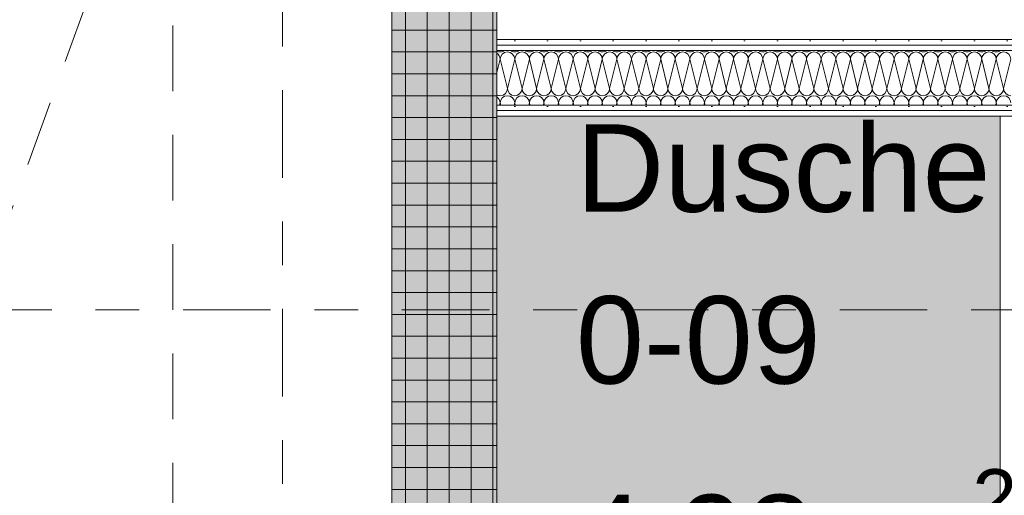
# Model space of a CAD drawing. Header units: metres. Extents: x -167 to 338, y -186 to 508.
# Tile 62 of 113: x 37.15 to 39.4, y 38.17 to 39.25. Entities that reach past the tile are written whole.
import ezdxf
from ezdxf.enums import TextEntityAlignment as Align

# ---------------------------------------------------------------- set-up
doc = ezdxf.new("R2010")
doc.units = ezdxf.units.M
doc.header["$MEASUREMENT"] = 0
doc.linetypes.add('Raster', pattern=[0.4, 0.2, -0.1, 0, -0.1])
doc.linetypes.add('Öffnungslinie Tür Fenster', pattern=[0.23, 0.15, -0.08])
for name, color, linetype in [('10 Wand außen', 7, 'Continuous'), ('10 Wand innen tragend', 7, 'Continuous'), ('20 Decke', 7, 'Continuous'), ('50 Sanitäreinrichtung', 7, 'Continuous'), ('80 Raum', 7, 'Continuous'), ('90 Achsraster', 7, 'Continuous'), ('94 Genehmigungsplanung Bemaßung', 7, 'Continuous'), ('97 Brandschutz', 7, 'Continuous')]:
    doc.layers.add(name, color=color, linetype=linetype)
doc.styles.add('ERSTELLTER_STIL_1', font='arial.ttf')
doc.styles.add('ERSTELLTER_STIL_2', font='arial.ttf')
doc.dimstyles.new('ERSTELLTER_STIL__1', dxfattribs={"dimtxt": 0.25, "dimasz": 0.19, "dimexe": 0.18, "dimexo": 0.1, "dimgap": 0, "dimtad": 1, "dimtih": 1, "dimtoh": 1, "dimzin": 0, "dimdsep": 46, "dimtxsty": 'ERSTELLTER_STIL_1', "dimblk": 'ARROWHEAD_6', "dimblk1": 'ARROWHEAD_6', "dimblk2": 'ARROWHEAD_6', "dimcen": 0.09, "dimclrd": 7, "dimclre": 7, "dimclrt": 7, "dimazin": 0, "dimtfac": 1, "dimtdec": 4, "dimtmove": 0, "dimatfit": 3, "dimfxl": 1, "dimtolj": 1, "dimtzin": 0, "dimarcsym": 0})
pattern_1 = [(0, (27236.132094, 33357.27905), (0, 0.075), [0, -0.075])]

# ---------------------------------------------------------------- blocks, each defined once
blk = doc.blocks.new('Dusche Damen_0-09_11_1', base_point=(39.103, 39.4813))
at = {"layer": '80 Raum', "color": 7, "lineweight": 18, "insert": (38.4219, 38.2252), "char_height": 0.2, "attachment_point": 1, "style": 'ERSTELLTER_STIL_1'}
blk.add_mtext('\\A1;{\\pql;\\pt0,0.2;\\fArial|b0|i0|c0|p0;\\W1.000000;4,98\\fArial|b0|i0|c0|p0;\\W1.000000;\\A1{\\H.66x;\\S^  ;}\\fArial|b0|i0|c0|p0;\\W1.000000; m\\fArial|b0|i0|c0|p0;\\W1.000000;\\A1{\\H.66x;\\S2^  ;}}', dxfattribs=at)
at = {"layer": '80 Raum', "color": 7, "lineweight": 18, "style": 'ERSTELLTER_STIL_1'}
for tag, p in [('DUMMY_850', (40.3123, 39.0595)), ('ROOM_NAME', (38.4219, 39.0137)), ('DUMMY_851', (38.9709, 38.6666)), ('ROOM_NUMBER', (38.4219, 38.6209)), ('DUMMY_852', (38.4219, 38.2737))]:
    blk.add_attdef(tag, text='', height=0.2, dxfattribs=at).set_placement(p, align=Align.TOP_LEFT)
blk = doc.blocks.new('*X91', base_point=(27236.1321, 33357.279))
at = {"layer": '10 Wand außen', "color": 8, "linetype": 'Continuous', "lineweight": 18}
for p, q in [((38.2411, 39.1317), (38.2488, 39.1624)), ((38.2654, 39.0957), (38.2488, 39.1624)), ((38.2654, 39.0957), (38.2821, 39.1624)), ((38.2988, 39.0957), (38.2821, 39.1624)), ((38.2988, 39.0957), (38.3154, 39.1624)), ((38.3321, 39.0957), (38.3154, 39.1624)), ((38.3321, 39.0957), (38.3488, 39.1624)), ((38.3654, 39.0957), (38.3488, 39.1624)), ((38.3654, 39.0957), (38.3821, 39.1624)), ((38.3988, 39.0957), (38.3821, 39.1624)), ((38.3988, 39.0957), (38.4154, 39.1624)), ((38.4321, 39.0957), (38.4154, 39.1624)), ((38.4321, 39.0957), (38.4488, 39.1624)), ((38.4654, 39.0957), (38.4488, 39.1624)), ((38.4654, 39.0957), (38.4821, 39.1624)), ((38.4988, 39.0957), (38.4821, 39.1624)), ((38.4988, 39.0957), (38.5154, 39.1624)), ((38.5321, 39.0957), (38.5154, 39.1624)), ((38.5321, 39.0957), (38.5488, 39.1624)), ((38.5654, 39.0957), (38.5488, 39.1624)), ((38.5654, 39.0957), (38.5821, 39.1624)), ((38.5988, 39.0957), (38.5821, 39.1624)), ((38.5988, 39.0957), (38.6154, 39.1624)), ((38.6321, 39.0957), (38.6154, 39.1624)), ((38.6321, 39.0957), (38.6488, 39.1624)), ((38.6654, 39.0957), (38.6488, 39.1624)), ((38.6654, 39.0957), (38.6821, 39.1624)), ((38.6988, 39.0957), (38.6821, 39.1624)), ((38.6988, 39.0957), (38.7154, 39.1624)), ((38.7321, 39.0957), (38.7154, 39.1624)), ((38.7321, 39.0957), (38.7488, 39.1624)), ((38.7654, 39.0957), (38.7488, 39.1624)), ((38.7654, 39.0957), (38.7821, 39.1624)), ((38.7988, 39.0957), (38.7821, 39.1624)), ((38.7988, 39.0957), (38.8154, 39.1624)), ((38.8321, 39.0957), (38.8154, 39.1624)), ((38.8321, 39.0957), (38.8488, 39.1624)), ((38.8654, 39.0957), (38.8488, 39.1624)), ((38.8654, 39.0957), (38.8821, 39.1624)), ((38.8988, 39.0957), (38.8821, 39.1624)), ((38.8988, 39.0957), (38.9154, 39.1624)), ((38.9321, 39.0957), (38.9154, 39.1624)), ((38.9321, 39.0957), (38.9488, 39.1624)), ((38.9654, 39.0957), (38.9488, 39.1624)), ((38.9654, 39.0957), (38.9821, 39.1624)), ((38.9988, 39.0957), (38.9821, 39.1624)), ((38.9988, 39.0957), (39.0154, 39.1624)), ((39.0321, 39.0957), (39.0154, 39.1624)), ((39.0321, 39.0957), (39.0488, 39.1624)), ((39.0654, 39.0957), (39.0488, 39.1624)), ((39.0654, 39.0957), (39.0821, 39.1624)), ((39.0988, 39.0957), (39.0821, 39.1624)), ((39.0988, 39.0957), (39.1154, 39.1624)), ((39.1321, 39.0957), (39.1154, 39.1624)), ((39.1321, 39.0957), (39.1488, 39.1624)), ((39.1654, 39.0957), (39.1488, 39.1624)), ((39.1654, 39.0957), (39.1821, 39.1624)), ((39.1988, 39.0957), (39.1821, 39.1624)), ((39.1988, 39.0957), (39.2154, 39.1624)), ((39.2321, 39.0957), (39.2154, 39.1624)), ((39.2321, 39.0957), (39.2488, 39.1624)), ((39.2654, 39.0957), (39.2488, 39.1624)), ((39.2654, 39.0957), (39.2821, 39.1624)), ((39.2988, 39.0957), (39.2821, 39.1624)), ((39.2988, 39.0957), (39.3154, 39.1624)), ((39.3321, 39.0957), (39.3154, 39.1624)), ((39.3321, 39.0957), (39.3488, 39.1624)), ((39.3654, 39.0957), (39.3488, 39.1624)), ((39.3654, 39.0957), (39.3821, 39.1624)), ((39.3988, 39.0957), (39.3821, 39.1624)), ((39.3988, 39.0957), (39.4154, 39.1624)), ((38.2475, 39.0574), (38.2488, 39.0624)), ((38.25, 39.0574), (38.2488, 39.0624)), ((38.2808, 39.0574), (38.2821, 39.0624)), ((38.2833, 39.0574), (38.2821, 39.0624)), ((38.3142, 39.0574), (38.3154, 39.0624)), ((38.3167, 39.0574), (38.3154, 39.0624)), ((38.3475, 39.0574), (38.3488, 39.0624)), ((38.35, 39.0574), (38.3488, 39.0624)), ((38.3808, 39.0574), (38.3821, 39.0624)), ((38.3833, 39.0574), (38.3821, 39.0624)), ((38.4142, 39.0574), (38.4154, 39.0624)), ((38.4167, 39.0574), (38.4154, 39.0624)), ((38.4475, 39.0574), (38.4488, 39.0624)), ((38.45, 39.0574), (38.4488, 39.0624)), ((38.4808, 39.0574), (38.4821, 39.0624)), ((38.4833, 39.0574), (38.4821, 39.0624)), ((38.5142, 39.0574), (38.5154, 39.0624)), ((38.5167, 39.0574), (38.5154, 39.0624)), ((38.5475, 39.0574), (38.5488, 39.0624)), ((38.55, 39.0574), (38.5488, 39.0624)), ((38.5808, 39.0574), (38.5821, 39.0624)), ((38.5833, 39.0574), (38.5821, 39.0624)), ((38.6142, 39.0574), (38.6154, 39.0624)), ((38.6167, 39.0574), (38.6154, 39.0624)), ((38.6475, 39.0574), (38.6488, 39.0624)), ((38.65, 39.0574), (38.6488, 39.0624)), ((38.6808, 39.0574), (38.6821, 39.0624)), ((38.6833, 39.0574), (38.6821, 39.0624)), ((38.7142, 39.0574), (38.7154, 39.0624)), ((38.7167, 39.0574), (38.7154, 39.0624)), ((38.7475, 39.0574), (38.7488, 39.0624)), ((38.75, 39.0574), (38.7488, 39.0624)), ((38.7808, 39.0574), (38.7821, 39.0624)), ((38.7833, 39.0574), (38.7821, 39.0624)), ((38.8142, 39.0574), (38.8154, 39.0624)), ((38.8167, 39.0574), (38.8154, 39.0624)), ((38.8475, 39.0574), (38.8488, 39.0624)), ((38.85, 39.0574), (38.8488, 39.0624)), ((38.8808, 39.0574), (38.8821, 39.0624)), ((38.8833, 39.0574), (38.8821, 39.0624)), ((38.9142, 39.0574), (38.9154, 39.0624)), ((38.9167, 39.0574), (38.9154, 39.0624)), ((38.9475, 39.0574), (38.9488, 39.0624)), ((38.95, 39.0574), (38.9488, 39.0624)), ((38.9808, 39.0574), (38.9821, 39.0624)), ((38.9833, 39.0574), (38.9821, 39.0624)), ((39.0142, 39.0574), (39.0154, 39.0624)), ((39.0167, 39.0574), (39.0154, 39.0624)), ((39.0475, 39.0574), (39.0488, 39.0624)), ((39.05, 39.0574), (39.0488, 39.0624)), ((39.0808, 39.0574), (39.0821, 39.0624)), ((39.0833, 39.0574), (39.0821, 39.0624)), ((39.1142, 39.0574), (39.1154, 39.0624)), ((39.1167, 39.0574), (39.1154, 39.0624)), ((39.1475, 39.0574), (39.1488, 39.0624)), ((39.15, 39.0574), (39.1488, 39.0624)), ((39.1808, 39.0574), (39.1821, 39.0624)), ((39.1833, 39.0574), (39.1821, 39.0624)), ((39.2142, 39.0574), (39.2154, 39.0624)), ((39.2167, 39.0574), (39.2154, 39.0624)), ((39.2475, 39.0574), (39.2488, 39.0624)), ((39.25, 39.0574), (39.2488, 39.0624)), ((39.2808, 39.0574), (39.2821, 39.0624)), ((39.2833, 39.0574), (39.2821, 39.0624)), ((39.3142, 39.0574), (39.3154, 39.0624)), ((39.3167, 39.0574), (39.3154, 39.0624)), ((39.3475, 39.0574), (39.3488, 39.0624)), ((39.35, 39.0574), (39.3488, 39.0624)), ((39.3808, 39.0574), (39.3821, 39.0624)), ((39.3833, 39.0574), (39.3821, 39.0624))]:
    blk.add_line(p, q, dxfattribs=at)
for centre, start, end in [((38.2488, 39.1957), 242.5853, 270), ((38.2321, 39.1624), 0, 57.3455), ((38.2488, 39.1957), 270, 306.8025), ((38.2654, 39.1624), 90, 180), ((38.2654, 39.1624), 0, 90), ((38.2821, 39.1957), 233.1975, 270), ((38.2821, 39.1957), 270, 306.8025), ((38.2988, 39.1624), 90, 180), ((38.2988, 39.1624), 0, 90), ((38.3154, 39.1957), 233.1975, 270), ((38.3154, 39.1957), 270, 306.8025), ((38.3321, 39.1624), 90, 180), ((38.3321, 39.1624), 0, 90), ((38.3488, 39.1957), 233.1975, 270), ((38.3488, 39.1957), 270, 306.8025), ((38.3654, 39.1624), 90, 180), ((38.3654, 39.1624), 0, 90), ((38.3821, 39.1957), 233.1975, 270), ((38.3821, 39.1957), 270, 306.8025), ((38.3988, 39.1624), 90, 180), ((38.3988, 39.1624), 0, 90), ((38.4154, 39.1957), 233.1975, 270), ((38.4154, 39.1957), 270, 306.8025), ((38.4321, 39.1624), 90, 180), ((38.4321, 39.1624), 0, 90), ((38.4488, 39.1957), 233.1975, 270), ((38.4488, 39.1957), 270, 306.8025), ((38.4654, 39.1624), 90, 180), ((38.4654, 39.1624), 0, 90), ((38.4821, 39.1957), 233.1975, 270), ((38.4821, 39.1957), 270, 306.8025), ((38.4988, 39.1624), 90, 180), ((38.4988, 39.1624), 0, 90), ((38.5154, 39.1957), 233.1975, 270), ((38.5154, 39.1957), 270, 306.8025), ((38.5321, 39.1624), 90, 180), ((38.5321, 39.1624), 0, 90), ((38.5488, 39.1957), 233.1975, 270), ((38.5488, 39.1957), 270, 306.8025), ((38.5654, 39.1624), 90, 180), ((38.5654, 39.1624), 0, 90), ((38.5821, 39.1957), 233.1975, 270), ((38.5821, 39.1957), 270, 306.8025), ((38.5988, 39.1624), 90, 180), ((38.5988, 39.1624), 0, 90), ((38.6154, 39.1957), 233.1975, 270), ((38.6154, 39.1957), 270, 306.8025), ((38.6321, 39.1624), 90, 180), ((38.6321, 39.1624), 0, 90), ((38.6488, 39.1957), 233.1975, 270), ((38.6488, 39.1957), 270, 306.8025), ((38.6654, 39.1624), 90, 180), ((38.6654, 39.1624), 0, 90), ((38.6821, 39.1957), 233.1975, 270), ((38.6821, 39.1957), 270, 306.8025), ((38.6988, 39.1624), 90, 180), ((38.6988, 39.1624), 0, 90), ((38.7154, 39.1957), 233.1975, 270), ((38.7154, 39.1957), 270, 306.8025), ((38.7321, 39.1624), 90, 180), ((38.7321, 39.1624), 0, 90), ((38.7488, 39.1957), 233.1975, 270), ((38.7488, 39.1957), 270, 306.8025), ((38.7654, 39.1624), 90, 180), ((38.7654, 39.1624), 0, 90), ((38.7821, 39.1957), 233.1975, 270), ((38.7821, 39.1957), 270, 306.8025), ((38.7988, 39.1624), 90, 180), ((38.7988, 39.1624), 0, 90), ((38.8154, 39.1957), 233.1975, 270), ((38.8154, 39.1957), 270, 306.8025), ((38.8321, 39.1624), 90, 180), ((38.8321, 39.1624), 0, 90), ((38.8488, 39.1957), 233.1975, 270), ((38.8488, 39.1957), 270, 306.8025), ((38.8654, 39.1624), 90, 180), ((38.8654, 39.1624), 0, 90), ((38.8821, 39.1957), 233.1975, 270), ((38.8821, 39.1957), 270, 306.8025), ((38.8988, 39.1624), 90, 180), ((38.8988, 39.1624), 0, 90), ((38.9154, 39.1957), 233.1975, 270), ((38.9154, 39.1957), 270, 306.8025), ((38.9321, 39.1624), 90, 180), ((38.9321, 39.1624), 0, 90), ((38.9488, 39.1957), 233.1975, 270), ((38.9488, 39.1957), 270, 306.8025), ((38.9654, 39.1624), 90, 180), ((38.9654, 39.1624), 0, 90), ((38.9821, 39.1957), 233.1975, 270), ((38.9821, 39.1957), 270, 306.8025), ((38.9988, 39.1624), 90, 180), ((38.9988, 39.1624), 0, 90), ((39.0154, 39.1957), 233.1975, 270), ((39.0154, 39.1957), 270, 306.8025), ((39.0321, 39.1624), 90, 180), ((39.0321, 39.1624), 0, 90), ((39.0488, 39.1957), 233.1975, 270), ((39.0488, 39.1957), 270, 306.8025), ((39.0654, 39.1624), 90, 180), ((39.0654, 39.1624), 0, 90), ((39.0821, 39.1957), 233.1975, 270), ((39.0821, 39.1957), 270, 306.8025), ((39.0988, 39.1624), 90, 180), ((39.0988, 39.1624), 0, 90), ((39.1154, 39.1957), 233.1975, 270), ((39.1154, 39.1957), 270, 306.8025), ((39.1321, 39.1624), 90, 180), ((39.1321, 39.1624), 0, 90), ((39.1488, 39.1957), 233.1975, 270), ((39.1488, 39.1957), 270, 306.8025), ((39.1654, 39.1624), 90, 180), ((39.1654, 39.1624), 0, 90), ((39.1821, 39.1957), 233.1975, 270), ((39.1821, 39.1957), 270, 306.8025), ((39.1988, 39.1624), 90, 180), ((39.1988, 39.1624), 0, 90), ((39.2154, 39.1957), 233.1975, 270), ((39.2154, 39.1957), 270, 306.8025), ((39.2321, 39.1624), 90, 180), ((39.2321, 39.1624), 0, 90), ((39.2488, 39.1957), 233.1975, 270), ((39.2488, 39.1957), 270, 306.8025), ((39.2654, 39.1624), 90, 180), ((39.2654, 39.1624), 0, 90), ((39.2821, 39.1957), 233.1975, 270), ((39.2821, 39.1957), 270, 306.8025), ((39.2988, 39.1624), 90, 180), ((39.2988, 39.1624), 0, 90), ((39.3154, 39.1957), 233.1975, 270), ((39.3154, 39.1957), 270, 306.8025), ((39.3321, 39.1624), 90, 180), ((39.3321, 39.1624), 0, 90), ((39.3488, 39.1957), 233.1975, 270), ((39.3488, 39.1957), 270, 306.8025), ((39.3654, 39.1624), 90, 180), ((39.3654, 39.1624), 0, 90), ((39.3821, 39.1957), 233.1975, 270), ((39.3821, 39.1957), 270, 306.8025), ((39.3988, 39.1624), 90, 180), ((39.3988, 39.1624), 0, 90), ((38.2488, 39.0957), 270, 0), ((38.2821, 39.0957), 180, 270), ((38.2821, 39.0957), 270, 0), ((38.3154, 39.0957), 180, 270), ((38.3154, 39.0957), 270, 0), ((38.3488, 39.0957), 180, 270), ((38.3488, 39.0957), 270, 0), ((38.3821, 39.0957), 180, 270), ((38.3821, 39.0957), 270, 0), ((38.4154, 39.0957), 180, 270), ((38.4154, 39.0957), 270, 0), ((38.4488, 39.0957), 180, 270), ((38.4488, 39.0957), 270, 0), ((38.4821, 39.0957), 180, 270), ((38.4821, 39.0957), 270, 0), ((38.5154, 39.0957), 180, 270), ((38.5154, 39.0957), 270, 0), ((38.5488, 39.0957), 180, 270), ((38.5488, 39.0957), 270, 0), ((38.5821, 39.0957), 180, 270), ((38.5821, 39.0957), 270, 0), ((38.6154, 39.0957), 180, 270), ((38.6154, 39.0957), 270, 0), ((38.6488, 39.0957), 180, 270), ((38.6488, 39.0957), 270, 0), ((38.6821, 39.0957), 180, 270), ((38.6821, 39.0957), 270, 0), ((38.7154, 39.0957), 180, 270), ((38.7154, 39.0957), 270, 0), ((38.7488, 39.0957), 180, 270), ((38.7488, 39.0957), 270, 0), ((38.7821, 39.0957), 180, 270), ((38.7821, 39.0957), 270, 0), ((38.8154, 39.0957), 180, 270), ((38.8154, 39.0957), 270, 0), ((38.8488, 39.0957), 180, 270), ((38.8488, 39.0957), 270, 0), ((38.8821, 39.0957), 180, 270), ((38.8821, 39.0957), 270, 0), ((38.9154, 39.0957), 180, 270), ((38.9154, 39.0957), 270, 0), ((38.9488, 39.0957), 180, 270), ((38.9488, 39.0957), 270, 0), ((38.9821, 39.0957), 180, 270), ((38.9821, 39.0957), 270, 0), ((39.0154, 39.0957), 180, 270), ((39.0154, 39.0957), 270, 0), ((39.0488, 39.0957), 180, 270), ((39.0488, 39.0957), 270, 0), ((39.0821, 39.0957), 180, 270), ((39.0821, 39.0957), 270, 0), ((39.1154, 39.0957), 180, 270), ((39.1154, 39.0957), 270, 0), ((39.1488, 39.0957), 180, 270), ((39.1488, 39.0957), 270, 0), ((39.1821, 39.0957), 180, 270), ((39.1821, 39.0957), 270, 0), ((39.2154, 39.0957), 180, 270), ((39.2154, 39.0957), 270, 0), ((39.2488, 39.0957), 180, 270), ((39.2488, 39.0957), 270, 0), ((39.2821, 39.0957), 180, 270), ((39.2821, 39.0957), 270, 0), ((39.3154, 39.0957), 180, 270), ((39.3154, 39.0957), 270, 0), ((39.3488, 39.0957), 180, 270), ((39.3488, 39.0957), 270, 0), ((39.3821, 39.0957), 180, 270), ((39.3821, 39.0957), 270, 0), ((39.4154, 39.0957), 180, 270), ((38.2488, 39.0957), 242.5853, 270), ((38.2321, 39.0624), 0, 57.3455), ((38.2654, 39.0624), 90, 180), ((38.2654, 39.0624), 0, 90), ((38.2988, 39.0624), 90, 180), ((38.2988, 39.0624), 0, 90), ((38.3321, 39.0624), 90, 180), ((38.3321, 39.0624), 0, 90), ((38.3654, 39.0624), 90, 180), ((38.3654, 39.0624), 0, 90), ((38.3988, 39.0624), 90, 180), ((38.3988, 39.0624), 0, 90), ((38.4321, 39.0624), 90, 180), ((38.4321, 39.0624), 0, 90), ((38.4654, 39.0624), 90, 180), ((38.4654, 39.0624), 0, 90), ((38.4988, 39.0624), 90, 180), ((38.4988, 39.0624), 0, 90), ((38.5321, 39.0624), 90, 180), ((38.5321, 39.0624), 0, 90), ((38.5654, 39.0624), 90, 180), ((38.5654, 39.0624), 0, 90), ((38.5988, 39.0624), 90, 180), ((38.5988, 39.0624), 0, 90), ((38.6321, 39.0624), 90, 180), ((38.6321, 39.0624), 0, 90), ((38.6654, 39.0624), 90, 180), ((38.6654, 39.0624), 0, 90), ((38.6988, 39.0624), 90, 180), ((38.6988, 39.0624), 0, 90), ((38.7321, 39.0624), 90, 180), ((38.7321, 39.0624), 0, 90), ((38.7654, 39.0624), 90, 180), ((38.7654, 39.0624), 0, 90), ((38.7988, 39.0624), 90, 180), ((38.7988, 39.0624), 0, 90), ((38.8321, 39.0624), 90, 180), ((38.8321, 39.0624), 0, 90), ((38.8654, 39.0624), 90, 180), ((38.8654, 39.0624), 0, 90), ((38.8988, 39.0624), 90, 180), ((38.8988, 39.0624), 0, 90), ((38.9321, 39.0624), 90, 180), ((38.9321, 39.0624), 0, 90), ((38.9654, 39.0624), 90, 180), ((38.9654, 39.0624), 0, 90), ((38.9988, 39.0624), 90, 180), ((38.9988, 39.0624), 0, 90), ((39.0321, 39.0624), 90, 180), ((39.0321, 39.0624), 0, 90), ((39.0654, 39.0624), 90, 180), ((39.0654, 39.0624), 0, 90), ((39.0988, 39.0624), 90, 180), ((39.0988, 39.0624), 0, 90), ((39.1321, 39.0624), 90, 180), ((39.1321, 39.0624), 0, 90), ((39.1654, 39.0624), 90, 180), ((39.1654, 39.0624), 0, 90), ((39.1988, 39.0624), 90, 180), ((39.1988, 39.0624), 0, 90), ((39.2321, 39.0624), 90, 180), ((39.2321, 39.0624), 0, 90), ((39.2654, 39.0624), 90, 180), ((39.2654, 39.0624), 0, 90), ((39.2988, 39.0624), 90, 180), ((39.2988, 39.0624), 0, 90), ((39.3321, 39.0624), 90, 180), ((39.3321, 39.0624), 0, 90), ((39.3654, 39.0624), 90, 180), ((39.3654, 39.0624), 0, 90), ((39.3988, 39.0624), 90, 180), ((39.3988, 39.0624), 0, 90)]:
    blk.add_arc(centre, 0.0167, start, end, dxfattribs=at)
blk = doc.blocks.new('Standard-Rastermarker_137')
at = {"layer": '90 Achsraster', "color": 14, "linetype": 'Raster', "lineweight": 18, "true_color": 0xa80000}
blk.add_line((1, 0), (24.7309, 0), dxfattribs=at)
at = {"layer": '90 Achsraster', "color": 14, "lineweight": 18, "true_color": 0xa80000, "style": 'ERSTELLTER_STIL_2'}
for tag, p in [('AC_MarkerText_1_0', (-0.5686, -0.0686)), ('AC_MarkerText_1_1', (25.8623, -0.0686))]:
    blk.add_attdef(tag, text='', height=0.3, rotation=90, dxfattribs=at).set_placement(p, align=Align.TOP_CENTER)
blk = doc.blocks.new('Standard-Rastermarker_139')
at = {"layer": '90 Achsraster', "color": 14, "linetype": 'Raster', "lineweight": 18, "true_color": 0xa80000}
blk.add_line((1, 0), (45.4427, 0), dxfattribs=at)
at = {"layer": '90 Achsraster', "color": 14, "lineweight": 18, "true_color": 0xa80000, "style": 'ERSTELLTER_STIL_2'}
for tag, p in [('AC_MarkerText_1_0', (-0.35, 0.15)), ('AC_MarkerText_1_1', (46.7927, 0.15))]:
    blk.add_attdef(tag, text='', height=0.3, dxfattribs=at).set_placement(p, align=Align.TOP_CENTER)
blk = doc.blocks.new('*D471', base_point=(27236.1321, 33357.279))
at = {"layer": '94 Genehmigungsplanung Bemaßung', "color": 7, "linetype": 'Continuous', "lineweight": 13}
for p, q in [((17.6611, 45.7456), (17.6611, 46.1206)), ((17.7611, 46.0331), (17.5611, 45.8331)), ((38.1011, 46.0331), (37.9011, 45.8331)), ((17.5111, 45.9331), (17.6611, 45.9331)), ((17.6611, 45.9331), (38.0011, 45.9331))]:
    blk.add_line(p, q, dxfattribs=at)
at = {"layer": '94 Genehmigungsplanung Bemaßung', "color": 7, "lineweight": 13, "char_height": 0.25, "attachment_point": 7, "style": 'ERSTELLTER_STIL_1'}
for s, insert in [('\\A1;{\\pql;\\fArial|b0|i0|c0|p0;\\W1.000000;20,34}', (27.2114, 45.9831)), ('\\A1;{\\pql;\\fArial|b0|i0|c0|p0;\\W1.000000;24}', (37.5197, 45.9831))]:
    blk.add_mtext(s, dxfattribs=dict(at, insert=insert))
blk = doc.blocks.new('ARROWHEAD_6')
at = {"color": 0, "linetype": 'Continuous', "lineweight": 0}
for p, q in [((-0.5, -0.5), (0.5, 0.5)), ((0, 0), (-1, 0))]:
    blk.add_line(p, q, dxfattribs=at)
blk = doc.blocks.new('*D472', base_point=(27236.1321, 33357.279))
at = {"layer": '94 Genehmigungsplanung Bemaßung', "color": 7, "linetype": 'Continuous', "lineweight": 13}
for p, q in [((38.0011, 45.7456), (38.0011, 46.1206)), ((38.2411, 45.7456), (38.2411, 46.1206)), ((38.1011, 46.0331), (37.9011, 45.8331)), ((38.3411, 46.0331), (38.1411, 45.8331)), ((17.6611, 45.9331), (38.0011, 45.9331)), ((38.0011, 45.9331), (38.2411, 45.9331))]:
    blk.add_line(p, q, dxfattribs=at)
blk = doc.blocks.new('*D473', base_point=(27236.1321, 33357.279))
at = {"layer": '94 Genehmigungsplanung Bemaßung', "color": 7, "linetype": 'Continuous', "lineweight": 13}
for p, q in [((38.2411, 45.7456), (38.2411, 46.1206)), ((57.8425, 45.7456), (57.8425, 46.1206)), ((38.3411, 46.0331), (38.1411, 45.8331)), ((57.9425, 46.0331), (57.7425, 45.8331)), ((38.2411, 45.9331), (57.8425, 45.9331))]:
    blk.add_line(p, q, dxfattribs=at)
at = {"layer": '94 Genehmigungsplanung Bemaßung', "color": 7, "lineweight": 13, "char_height": 0.25, "attachment_point": 7, "style": 'ERSTELLTER_STIL_1'}
for s, insert in [('\\A1;{\\pql;\\fArial|b0|i0|c0|p0;\\W1.000000;19,60}', (47.4221, 45.9831)), ('\\A1;{\\pql;\\fArial|b0|i0|c0|p0;\\W1.000000;32}', (57.3611, 45.9831))]:
    blk.add_mtext(s, dxfattribs=dict(at, insert=insert))

msp = doc.modelspace()

# ---------------------------------------------------------------- hatches: boundary and pattern name
at = {"layer": '10 Wand außen', "linetype": 'Continuous', "lineweight": 13, "true_color": 0x000100}
h = msp.add_hatch(dxfattribs=at)
h.set_pattern_fill('Gipskarton_0001', color=98, style=0, pattern_type=2)
h.set_pattern_definition(pattern_1)
h.paths.add_polyline_path([(38.2411, 39.2074), (38.2411, 39.1949), (41.4956, 39.1949), (41.4956, 39.2074)])
h = msp.add_hatch(dxfattribs=at)
h.set_pattern_fill('Gipskarton_0001', color=98, style=0, pattern_type=2)
h.set_pattern_definition(pattern_1)
h.paths.add_polyline_path([(38.2411, 39.1949), (38.2411, 39.1824), (41.4956, 39.1824), (41.4956, 39.1949)])
h = msp.add_hatch(dxfattribs=at)
h.set_pattern_fill('Gipskarton_0001', color=98, style=0, pattern_type=2)
h.set_pattern_definition(pattern_1)
h.paths.add_polyline_path([(38.2411, 39.0574), (38.2411, 39.0449), (41.4956, 39.0449), (41.4956, 39.0574)])
h = msp.add_hatch(dxfattribs=at)
h.set_pattern_fill('Gipskarton_0001', color=98, style=0, pattern_type=2)
h.set_pattern_definition(pattern_1)
h.paths.add_polyline_path([(38.2411, 39.0449), (38.2411, 39.0324), (41.4956, 39.0324), (41.4956, 39.0449)])
at = {"layer": '10 Wand innen tragend', "linetype": 'Continuous', "lineweight": 18}
h = msp.add_hatch(dxfattribs=at)
h.set_pattern_fill('Beton__Fertigteil_Stütze_B9', color=8, style=0, pattern_type=2)
h.set_pattern_definition([(0, (27236.132094, 33357.27905), (0, 0.05), []), (90, (27236.132094, 33357.27905), (-0.05, 0), [])])
h.paths.add_polyline_path([(38.2411, 39.7458), (38.0011, 39.7458), (38.0011, 36.8952), (38.2411, 36.8952)])
at = {"layer": '50 Sanitäreinrichtung', "linetype": 'Continuous', "lineweight": 0, "true_color": 0x030303}
msp.add_hatch(color=18, dxfattribs=at).paths.add_polyline_path([(38.2411, 37.2967), (39.3911, 37.2967), (39.3911, 39.0324), (38.2411, 39.0324)])
at = {"layer": '97 Brandschutz', "linetype": 'Continuous', "lineweight": 0, "true_color": 0x7a0000}
msp.add_hatch(color=16, dxfattribs=at).paths.add_polyline_path([(38.0011, 39.7458), (38.2411, 39.7458), (38.2411, 36.8952), (38.0011, 36.8952)])

# ---------------------------------------------------------------- linework, layer by layer
at = {"layer": '10 Wand außen', "color": 7, "linetype": 'Continuous', "lineweight": 13}
for p, q in [((41.4956, 39.1949), (38.2411, 39.1949)), ((41.4956, 39.1824), (38.2411, 39.1824)), ((38.2411, 39.0574), (41.4956, 39.0574)), ((38.2411, 39.0449), (41.4956, 39.0449))]:
    msp.add_line(p, q, dxfattribs=at)
at = {"layer": '10 Wand außen', "color": 7, "linetype": 'Continuous', "lineweight": 13, "flags": 128}
for points in [[(41.4956, 39.2074), (38.2411, 39.2074)], [(38.2411, 39.1949), (38.2411, 39.2074)], [(38.2411, 39.1824), (38.2411, 39.1949)], [(38.2411, 39.0574), (38.2411, 39.1824)], [(38.2411, 39.0449), (38.2411, 39.0574)], [(38.2411, 39.0324), (38.2411, 39.0449)], [(38.2411, 39.0324), (41.1076, 39.0324)]]:
    msp.add_lwpolyline(points, dxfattribs=at)
at = {"layer": '10 Wand innen tragend', "color": 7, "linetype": 'Continuous', "lineweight": 13, "flags": 128}
for points in [[(38.0011, 39.7458), (38.0011, 36.8952)], [(38.2411, 36.8952), (38.2411, 39.7458)]]:
    msp.add_lwpolyline(points, dxfattribs=at)
at = {"layer": '20 Decke', "color": 7, "linetype": 'Continuous', "lineweight": 13, "flags": 128}
for points in [[(33.3511, 28.2576), (37.1511, 28.2576), (37.1511, 28.4997), (37.5011, 28.4997), (37.5011, 28.8397), (38.0011, 28.8397), (38.0011, 43.3397), (37.5011, 43.3397), (37.5011, 43.6797), (33.0011, 43.6797)], [(57.8425, 33.8397), (57.8425, 38.3397), (57.5025, 38.3397), (57.5025, 38.8397), (57.8425, 38.8397), (57.8425, 43.3397), (57.5025, 43.3397), (57.5025, 43.6797), (53.0025, 43.6797), (53.0025, 43.3397), (52.5025, 43.3397), (52.5025, 43.6797), (48.0011, 43.6797), (48.0011, 43.3397), (47.5011, 43.3397), (47.5011, 43.6797), (43.0011, 43.6797), (43.0011, 43.3397), (42.5011, 43.3397), (42.5011, 43.6797), (38.0011, 43.6797), (38.0011, 43.3397), (38.0011, 28.8397)], [(57.8425, 33.8397), (57.8425, 38.3397), (57.5025, 38.3397), (57.5025, 38.8397), (57.8425, 38.8397), (57.8425, 43.3397), (57.5025, 43.3397), (57.5025, 43.6797), (53.0025, 43.6797), (53.0025, 43.3397), (52.5025, 43.3397), (52.5025, 43.6797), (48.0011, 43.6797), (48.0011, 43.3397), (47.5011, 43.3397), (47.5011, 43.6797), (43.0011, 43.6797), (43.0011, 43.3397), (42.5011, 43.3397), (42.5011, 43.6797), (38.0011, 43.6797), (38.0011, 43.3397), (38.0011, 28.8397)]]:
    msp.add_lwpolyline(points, dxfattribs=at)
at = {"layer": '50 Sanitäreinrichtung', "color": 7, "linetype": 'Continuous', "lineweight": 13, "flags": 128}
msp.add_lwpolyline([(38.2411, 37.2967), (39.3911, 37.2967), (39.3911, 39.0324), (38.2411, 39.0324)], close=True, dxfattribs=at)
at = {"layer": '80 Raum', "color": 7, "linetype": 'Öffnungslinie Tür Fenster', "lineweight": 13}
msp.add_line((33.3511, 28.3397), (37.5011, 39.8397), dxfattribs=at)
at = {"layer": '80 Raum', "color": 7, "linetype": 'Öffnungslinie Tür Fenster', "lineweight": 13, "flags": 128}
msp.add_lwpolyline([(33.0011, 28.3397), (37.5011, 28.3397), (37.5011, 39.8397), (33.0011, 39.8397)], close=True, dxfattribs=at)

# ---------------------------------------------------------------- block references
at = {"layer": '10 Wand außen', "color": 7, "lineweight": 35}
msp.add_blockref('*X91', (27236.1321, 33357.279), dxfattribs=at)
at = {"layer": '80 Raum', "color": 7, "linetype": 'Continuous', "lineweight": 18}
msp.add_blockref('Dusche Damen_0-09_11_1', (39.103, 39.4813), dxfattribs=at).add_auto_attribs({'ROOM_NAME': 'Dusche Damen', 'ROOM_NUMBER': '0-09'})
at = {"layer": '90 Achsraster', "color": 7, "linetype": 'Continuous', "lineweight": 18, "rotation": 270}
msp.add_blockref('Standard-Rastermarker_137', (37.7511, 47.5916), dxfattribs=at)
at = {"layer": '90 Achsraster', "color": 7, "linetype": 'Continuous', "lineweight": 18}
msp.add_blockref('Standard-Rastermarker_139', (13.5244, 38.5897), dxfattribs=at)

# ---------------------------------------------------------------- dimensions: what is measured, and where the dimension line sits
at = {"layer": '94 Genehmigungsplanung Bemaßung', "color": 7, "linetype": 'Continuous', "lineweight": 13}
for base, p1, p2, picture, middle in [((38.0011, 45.9331), (17.6611, 43.6097), (38.0011, 36.0897), '*D471', (27.6302, 46.1081)), ((57.8425, 45.9331), (38.2411, 36.0897), (57.8425, 43.6597), '*D473', (47.8409, 46.1081)), ((38.2411, 45.9331), (38.0011, 36.0897), (38.2411, 36.0897), '*D472', (37.71, 46.1081))]:
    dim = msp.add_linear_dim(base=base, p1=p1, p2=p2, dimstyle='ERSTELLTER_STIL__1', dxfattribs=at)
    dim.commit()
    dim.dimension.update_dxf_attribs({"geometry": picture, "text_midpoint": middle, "dimtype": 160})

doc.saveas('drawing.dxf')
